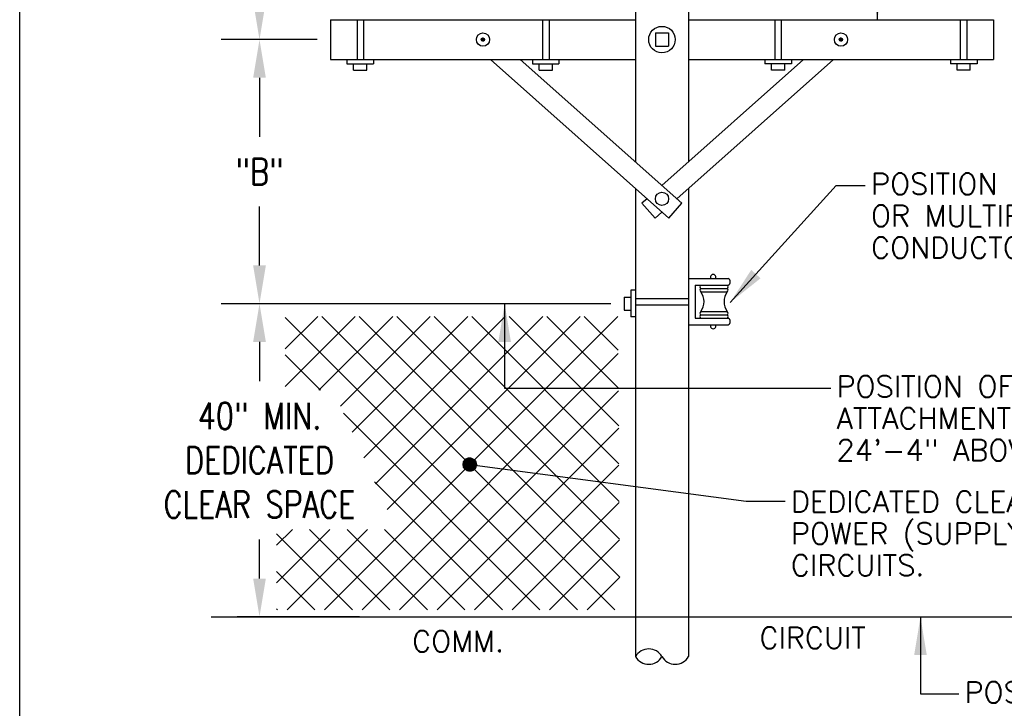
# Model space of a CAD drawing. Extents: x 0 to 7.1, y 0 to 9.85.
# Tile 2 of 5: x 0 to 4.64, y 3.98 to 7.22. Entities that reach past the tile are written whole.
import ezdxf

# ---------------------------------------------------------------- set-up
doc = ezdxf.new("R2010")
doc.units = 0
doc.header["$LTSCALE"] = 0.03937
doc.header["$MEASUREMENT"] = 0
doc.layers.get('Defpoints').update_dxf_attribs({"color": 2, "linetype": 'CONTINUOUS'})
doc.layers.add('E-DETL', color=2, linetype='CONTINUOUS')
doc.layers.add('E-DETL-TEXT', color=3, linetype='CONTINUOUS')
doc.styles.add('ROMANS', font='ROMANS.SHX', dxfattribs={"width": 0.8})
doc.dimstyles.get("Standard").update_dxf_attribs({"dimtxt": 0.125, "dimasz": 0.18, "dimexe": 0.18, "dimexo": 0.0625, "dimgap": 0.09, "dimtad": 0, "dimtih": 1, "dimtoh": 1, "dimdec": 4, "dimzin": 0, "dimdsep": 46, "dimlunit": 4, "dimtxsty": 'ROMANS', "dimcen": 0.09, "dimclrd": 256, "dimclre": 256, "dimclrt": 256, "dimadec": 0, "dimazin": 0, "dimtfac": 1, "dimtdec": 4, "dimtofl": 0, "dimtmove": 0, "dimatfit": 3, "dimfxl": 0, "dimtolj": 1, "dimtzin": 0, "dimlwd": -1, "dimlwe": -1, "dimarcsym": 0})

# ---------------------------------------------------------------- blocks, each defined once
blk = doc.blocks.new('*D1')
at = {"layer": 'Defpoints', "color": 0}
for p in [(1.1304, 7.1281), (1.4651, 7.1281), (2.8488, 5.8842)]:
    blk.add_point(p, dxfattribs=at)
at = {"layer": 'E-DETL-TEXT'}
for p, q in [((1.4026, 7.1281), (0.9504, 7.1281)), ((1.1304, 6.9481), (1.1304, 6.6706)), ((1.1304, 6.0642), (1.1304, 6.3417)), ((2.7863, 5.8842), (0.9504, 5.8842))]:
    blk.add_line(p, q, dxfattribs=at)
for points in [[(1.1004, 6.9481), (1.1604, 6.9481), (1.1304, 7.1281)], [(1.1004, 6.0642), (1.1604, 6.0642), (1.1304, 5.8842)]]:
    blk.add_solid(points, dxfattribs=at)
at = {"layer": 'E-DETL-TEXT', "insert": (1.1304, 6.5061), "char_height": 0.125, "attachment_point": 5, "style": 'ROMANS'}
blk.add_mtext('\\A1;"B"', dxfattribs=at)
blk = doc.blocks.new('*D2')
at = {"layer": 'Defpoints', "color": 0}
for p in [(1.1304, 8.5031), (1.4651, 8.5031), (1.4651, 7.1281)]:
    blk.add_point(p, dxfattribs=at)
at = {"layer": 'E-DETL-TEXT'}
for p, q in [((1.4026, 8.5031), (0.9504, 8.5031)), ((1.1304, 8.3231), (1.1304, 7.98)), ((1.1304, 7.3081), (1.1304, 7.6512)), ((1.4026, 7.1281), (0.9504, 7.1281))]:
    blk.add_line(p, q, dxfattribs=at)
for points in [[(1.1004, 8.3231), (1.1604, 8.3231), (1.1304, 8.5031)], [(1.1004, 7.3081), (1.1604, 7.3081), (1.1304, 7.1281)]]:
    blk.add_solid(points, dxfattribs=at)
at = {"layer": 'E-DETL-TEXT', "insert": (1.1304, 7.8156), "char_height": 0.125, "attachment_point": 5, "style": 'ROMANS'}
blk.add_mtext('\\A1;"A"', dxfattribs=at)
blk = doc.blocks.new('*D3')
at = {"layer": 'Defpoints', "color": 0}
for p in [(2.8488, 5.8842), (1.0258, 4.4093), (1.1304, 4.4093)]:
    blk.add_point(p, dxfattribs=at)
at = {"layer": 'E-DETL-TEXT'}
for p, q in [((2.7863, 5.8842), (0.9504, 5.8842)), ((1.1304, 5.7042), (1.1304, 5.5195)), ((1.1304, 4.5893), (1.1304, 4.774)), ((1.0883, 4.4093), (1.3104, 4.4093))]:
    blk.add_line(p, q, dxfattribs=at)
for points in [[(1.1004, 5.7042), (1.1604, 5.7042), (1.1304, 5.8842)], [(1.1004, 4.5893), (1.1604, 4.5893), (1.1304, 4.4093)]]:
    blk.add_solid(points, dxfattribs=at)
at = {"layer": 'E-DETL-TEXT', "insert": (1.1304, 5.1468), "char_height": 0.125, "attachment_point": 5, "style": 'ROMANS'}
blk.add_mtext('\\A1;40" MIN.\\PDEDICATED\\PCLEAR SPACE', dxfattribs=at)

msp = doc.modelspace()

# ---------------------------------------------------------------- hatches: boundary and pattern name
at = {"layer": 'E-DETL-TEXT'}
h = msp.add_hatch(dxfattribs=at)
h.set_pattern_fill('ANSI37', color=8, style=0)
h.paths.add_polyline_path([(2.8195934, 5.8245371), (1.2518478, 5.8245371), (1.2518478, 5.476341), (1.4772752, 5.476341), (1.7744296, 4.820913), (1.2108609, 4.820913), (1.2108609, 4.4419937), (2.8298401, 4.4419937)])
h = msp.add_hatch(dxfattribs=at)
h.set_pattern_fill('ANSI31', color=256, scale=0.005, style=0)
h.set_pattern_definition([(45, (1.0606602, 2.5632621), (-0.00044194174, 0.00044194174), [])])
edge = h.paths.add_edge_path()
edge.add_arc((2.1213203, 5.1265242), 0.0314733, 0, 360)

# ---------------------------------------------------------------- linework, layer by layer
at = {"layer": 'E-DETL'}
for p, q in [((0, 0), (0, 9.8483954)), ((2.902599, 7.8014745), (2.902599, 6.5519071)), ((3.152599, 7.8014736), (3.152599, 6.5519053)), ((1.4651, 7.221829), (2.902599, 7.221829)), ((1.4651, 7.221829), (1.4651, 7.034329)), ((1.5901, 7.221829), (1.5901, 7.034329)), ((1.62135, 7.221829), (1.62135, 7.034329)), ((2.4651, 7.221829), (2.4651, 7.034329)), ((2.49635, 7.221829), (2.49635, 7.034329)), ((3.152599, 7.221829), (4.590099, 7.221829)), ((3.152599, 7.221829), (4.590099, 7.221829)), ((3.558849, 7.221829), (3.558849, 7.034329)), ((3.590099, 7.221829), (3.590099, 7.034329)), ((4.433849, 7.221829), (4.433849, 7.034329)), ((4.465099, 7.221829), (4.465099, 7.034329)), ((4.590099, 7.221829), (4.590099, 7.034329)), ((2.996349, 7.159329), (3.058849, 7.159329)), ((2.996349, 7.159329), (2.996349, 7.096829)), ((3.058849, 7.159329), (3.058849, 7.096829)), ((2.176165, 7.127189), (2.184681, 7.135705)), ((2.176194, 7.128633), (2.183397, 7.135836)), ((2.176429, 7.130283), (2.181552, 7.135405)), ((2.17646, 7.126071), (2.185887, 7.135497)), ((2.176756, 7.124951), (2.186975, 7.135171)), ((2.177278, 7.12406), (2.187836, 7.134618)), ((2.177895, 7.123263), (2.188697, 7.134065)), ((2.178511, 7.122465), (2.18947, 7.133424)), ((2.179309, 7.121847), (2.190045, 7.132584)), ((2.180213, 7.121339), (2.190619, 7.131744)), ((2.181119, 7.12083), (2.191106, 7.130818)), ((2.182256, 7.120553), (2.191345, 7.129642)), ((2.183527, 7.120409), (2.191584, 7.128466)), ((2.184952, 7.12042), (2.191504, 7.126972)), ((2.18696, 7.121014), (2.190809, 7.124862)), ((3.863657, 7.128939), (3.870394, 7.135677)), ((3.86369, 7.127558), (3.864211, 7.128079)), ((3.863866, 7.126319), (3.865625, 7.128079)), ((3.864151, 7.125191), (3.867039, 7.128079)), ((3.864165, 7.130861), (3.868648, 7.135344)), ((3.864211, 7.128079), (3.871988, 7.135856)), ((3.864682, 7.124308), (3.868453, 7.128079)), ((3.865214, 7.123425), (3.869868, 7.128079)), ((3.865625, 7.128079), (3.873094, 7.135548)), ((3.86583, 7.122626), (3.871282, 7.128079)), ((3.866648, 7.12203), (3.872696, 7.128079)), ((3.867039, 7.128079), (3.874186, 7.135224)), ((3.867466, 7.121434), (3.874111, 7.128079)), ((3.86836, 7.120915), (3.875525, 7.128079)), ((3.868453, 7.128079), (3.875199, 7.134825)), ((3.869506, 7.120646), (3.876939, 7.128079)), ((3.869868, 7.128079), (3.875976, 7.134187)), ((3.870653, 7.120379), (3.878353, 7.128079)), ((3.871282, 7.128079), (3.876753, 7.133549)), ((3.872132, 7.120443), (3.879008, 7.127319)), ((3.872696, 7.128079), (3.877484, 7.132867)), ((3.873841, 7.120738), (3.878648, 7.125546)), ((3.874111, 7.128079), (3.877971, 7.131939)), ((3.875525, 7.128079), (3.878457, 7.131011)), ((3.876939, 7.128079), (3.878884, 7.130024)), ((3.878353, 7.128079), (3.879061, 7.128786)), ((2.996349, 7.096829), (3.058849, 7.096829)), ((1.4651, 7.034329), (2.902599, 7.034329)), ((1.542066, 7.034329), (1.542066, 7.014639)), ((1.542066, 7.014639), (1.667066, 7.014639)), ((1.574154, 6.983389), (1.574154, 7.014639)), ((1.636654, 6.983389), (1.636654, 7.014639)), ((1.667066, 7.034329), (1.667066, 7.014639)), ((2.218762, 7.034329), (3.059598, 6.286919)), ((2.359874, 7.034329), (3.121882, 6.356989)), ((2.417066, 7.034329), (2.417066, 7.014639)), ((2.417066, 7.014639), (2.542066, 7.014639)), ((2.449154, 6.983389), (2.449154, 7.014639)), ((2.511654, 6.983389), (2.511654, 7.014639)), ((2.542066, 7.034329), (2.542066, 7.014639)), ((3.695325, 7.034329), (3.0276, 6.440795)), ((3.836437, 7.034329), (3.0981559, 6.3780789)), ((3.152599, 7.034329), (4.590099, 7.034329)), ((3.513133, 7.034329), (3.513133, 7.014639)), ((3.638133, 7.014639), (3.513133, 7.014639)), ((3.543545, 6.983389), (3.543545, 7.014639)), ((3.606045, 6.983389), (3.606045, 7.014639)), ((3.638133, 7.034329), (3.638133, 7.014639)), ((4.388133, 7.034329), (4.388133, 7.014639)), ((4.513133, 7.014639), (4.388133, 7.014639)), ((4.418545, 6.983389), (4.418545, 7.014639)), ((4.481045, 6.983389), (4.481045, 7.014639)), ((4.513133, 7.034329), (4.513133, 7.014639)), ((1.574154, 6.983389), (1.636654, 6.983389)), ((2.449154, 6.983389), (2.511654, 6.983389)), ((3.606045, 6.983389), (3.543545, 6.983389)), ((4.481045, 6.983389), (4.418545, 6.983389)), ((2.902599, 6.4264737), (2.902599, 4.221829)), ((3.152599, 6.4264728), (3.152599, 4.221829)), ((2.957044, 6.378079), (2.933317, 6.356989)), ((2.995601, 6.286919), (2.933317, 6.356989)), ((3.0275995, 6.3153621), (2.995601, 6.286919)), ((3.059598, 6.286919), (3.121882, 6.356989)), ((3.152599, 6.003079), (3.340099, 6.003079)), ((2.899707, 5.947551), (2.880018, 5.947551)), ((2.880018, 5.947551), (2.880018, 5.822551)), ((3.183849, 5.971829), (3.340099, 5.971829)), ((3.183849, 5.971829), (3.183849, 5.815579)), ((3.210606, 5.956204), (3.335606, 5.956204)), ((2.848768, 5.915464), (2.880018, 5.915464)), ((2.848768, 5.915464), (2.848768, 5.852964)), ((2.902599, 5.909329), (3.152599, 5.909329)), ((3.210606, 5.940579), (3.335606, 5.940579)), ((2.848768, 5.852964), (2.880018, 5.852964)), ((2.902599, 5.878079), (3.152599, 5.878079)), ((2.899707, 5.822551), (2.880018, 5.822551)), ((3.183849, 5.815579), (3.340099, 5.815579)), ((3.210606, 5.846829), (3.335606, 5.846829)), ((3.210606, 5.831204), (3.335606, 5.831204)), ((3.152599, 5.784329), (3.340099, 5.784329)), ((0.9026, 4.409328), (4.7027273, 4.409328)), ((1.601533, 4.409328), (1.025805, 4.409328))]:
    msp.add_line(p, q, dxfattribs=at)
for centre, radius in [((2.183849, 7.128079), 0.03125), ((3.027599, 7.128079), 0.0625), ((3.871349, 7.128079), 0.03125), ((2.183849, 7.128079), 0.007813), ((3.871349, 7.128079), 0.007813), ((3.027599, 6.378079), 0.03125)]:
    msp.add_circle(centre, radius, dxfattribs=at)
for centre, radius, start, end in [((3.268914, 6.008473), 0.013112, 335.708008, 204.291077), ((3.330959, 5.987454), 0.018102, 300.324341, 59.673004), ((3.215994, 5.964016), 0.00949, 124.59156, 235.408157), ((3.215994, 5.948391), 0.00949, 124.59156, 235.408157), ((3.330218, 5.964016), 0.00949, 304.591248, 55.408173), ((3.330218, 5.948391), 0.00949, 304.591248, 55.408173), ((3.146701, 5.893704), 0.079254, 323.739349, 36.260071), ((3.399511, 5.893704), 0.079254, 143.739655, 216.26004), ((3.215994, 5.839016), 0.00949, 124.59156, 235.408157), ((3.215994, 5.823391), 0.00949, 124.59156, 235.408157), ((3.330218, 5.839016), 0.00949, 304.591248, 55.408173), ((3.330218, 5.823391), 0.00949, 304.591248, 55.408173), ((3.330959, 5.799954), 0.018102, 300.324341, 59.673004), ((3.268914, 5.778935), 0.013112, 155.708313, 24.291382), ((2.965099, 4.1857446), 0.0721688, 30, 150), ((2.965099, 4.2579134), 0.0721688, 210, 330), ((3.090099, 4.2579134), 0.0721688, 210, 330)]:
    msp.add_arc(centre, radius, start, end, dxfattribs=at)
at = {"layer": 'E-DETL-TEXT'}
msp.add_lwpolyline([(2.1213203, 5.1265242), (3.424149, 4.9540468), (3.6085896, 4.9540468)], dxfattribs=at)
msp.add_circle((2.1213203, 5.1265242), 0.0314733, dxfattribs=at)

# ---------------------------------------------------------------- texts
at = {"layer": 'E-DETL-TEXT', "style": 'ROMANS'}
for s, p in [('POSITION OF COMMON NEUTRAL', (4.012799, 6.3981908)), ('OR MULTIPLEX SECONDARY', (4.012799, 6.2481908)), ('CONDUCTOR', (4.012799, 6.0981908)), ('POSITION OF LOWEST POWER (SUPPLY)', (3.8502229, 5.4442574)), ('ATTACHMENT SHALL BE NO LESS THAN', (3.8502229, 5.2942574)), ('24\'-4" ABOVE GRADE.', (3.8502229, 5.1442574)), ('DEDICATED CLEAR SPACE BETWEEN', (3.6350421, 4.9014811)), ('POWER (SUPPLY) AND COMMUNICATION', (3.6350421, 4.7514811)), ('CIRCUITS.', (3.6350421, 4.6014811)), ('COMM.', (1.849562, 4.2437922)), ('CIRCUIT', (3.486961, 4.2597862)), ('POSITION OF HIGHEST', (4.4535281, 4.0033065))]:
    msp.add_text(s, height=0.1, dxfattribs=at).set_placement(p)

# ---------------------------------------------------------------- dimensions: what is measured, and where the dimension line sits
at = {"layer": 'E-DETL-TEXT'}
for base, p1, p2, text, picture, middle in [((1.1303548, 8.503079), (1.4651, 7.128079), (1.4651, 8.503079), '"A"', '*D2', (1.1303548, 7.815579)), ((1.1303548, 7.128079), (2.848768, 5.884214), (1.4651, 7.128079), '"B"', '*D1', (1.1303548, 6.5061465)), ((1.1303548, 4.409328), (2.848768, 5.884214), (1.025805, 4.409328), '40" MIN.\\PDEDICATED\\PCLEAR SPACE', '*D3', (1.1303548, 5.146771))]:
    dim = msp.add_linear_dim(base=base, p1=p1, p2=p2, angle=90, text=text, dimstyle='Standard', override={"dimdec": 6, "dimtdec": 6, "dimtmove": 2}, dxfattribs=at)
    dim.commit()
    dim.dimension.update_dxf_attribs({"geometry": picture, "text_midpoint": middle})

# ---------------------------------------------------------------- leaders
for points in [[(4.0430077, 7.221829), (4.0430077, 7.8264773), (4.6237191, 7.8264773)], [(3.3493533, 5.8902077), (3.8483738, 6.440732), (3.9855092, 6.440732)], [(2.2859275, 5.884214), (2.2859275, 5.4867986), (3.8229331, 5.4867986)], [(4.2460279, 4.409328), (4.2460279, 4.0458477), (4.4262383, 4.0458477)]]:
    msp.add_leader(points, dimstyle='Standard', override={"dimdec": 6, "dimtdec": 6, "dimtmove": 2}, dxfattribs=at)

doc.saveas('drawing.dxf')
